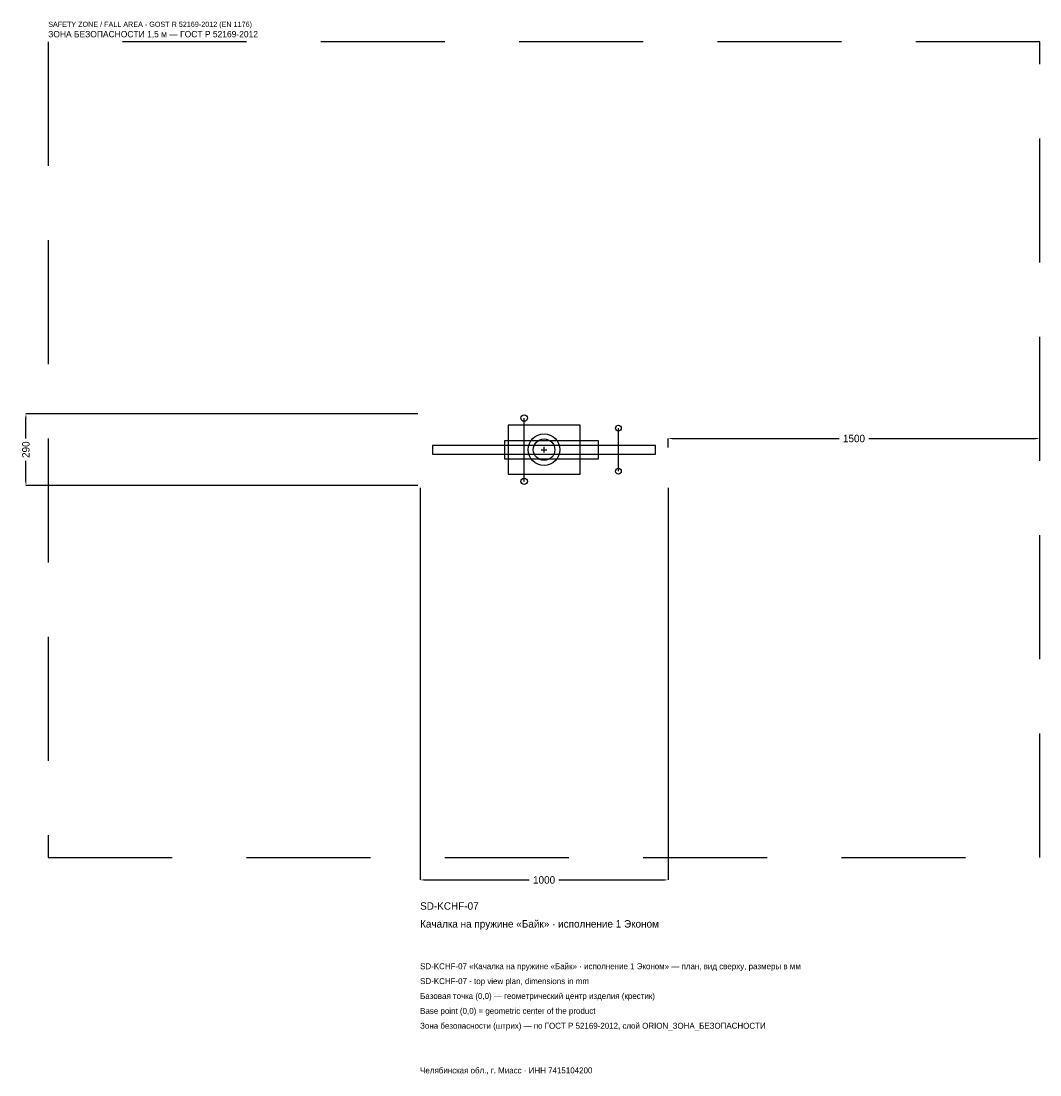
# Model space of a CAD drawing. Header units: metres. Extents: x -2109 to 2000, y -2521 to 1728.
import ezdxf

# ---------------------------------------------------------------- set-up
doc = ezdxf.new("R2010")
doc.units = ezdxf.units.M
doc.linetypes.add('DASHED', pattern=[800, 500, -300])
for name, color, linetype in [('ORION_ДАННЫЕ', 3, 'Continuous'), ('ORION_ЗОНА_БЕЗОПАСНОСТИ', 1, 'Continuous'), ('ORION_КОНТУР', 7, 'Continuous'), ('ORION_РАЗМЕРЫ', 8, 'Continuous')]:
    doc.layers.add(name, color=color, linetype=linetype)
doc.dimstyles.new('ORION', dxfattribs={"dimtxt": 30, "dimasz": 18, "dimexe": 1.25, "dimexo": 9, "dimtad": 1, "dimdec": 0, "dimcen": 2.5, "dimazin": 3, "dimtfac": 1, "dimtmove": 0, "dimatfit": 3, "dimarcsym": 0})

# ---------------------------------------------------------------- blocks, each defined once
blk = doc.blocks.new('_CLOSEDFILLED')
at = {"color": 0, "linetype": 'BYBLOCK'}
blk.add_solid([(-1, 0.16), (0, 0), (-1, -0.16)], dxfattribs=at)
blk = doc.blocks.new('*D1')
for p, q in [((-500, -154), (-500, -1735)), ((500, -154), (500, -1735)), ((-482, -1735), (-60, -1735)), ((60, -1735), (482, -1735))]:
    blk.add_line(p, q)
at = {"layer": 'Defpoints'}
for p in [(-500, -145), (500, -145), (-500, -1735)]:
    blk.add_point(p, dxfattribs=at)
at = {"layer": 'ORION_РАЗМЕРЫ', "xscale": 18, "yscale": 18, "rotation": 180}
blk.add_blockref('_CLOSEDFILLED', (-500, -1735), dxfattribs=at)
at = {"layer": 'ORION_РАЗМЕРЫ', "xscale": 18, "yscale": 18}
blk.add_blockref('_CLOSEDFILLED', (500, -1735), dxfattribs=at)
at = {"layer": 'ORION_РАЗМЕРЫ', "insert": (0, -1735), "char_height": 30, "attachment_point": 5}
blk.add_mtext('1000', dxfattribs=at)
blk = doc.blocks.new('*D2')
for p, q in [((-509, 145), (-2090, 145)), ((-2090, 45), (-2090, 127)), ((-2090, -127), (-2090, -45)), ((-509, -145), (-2090, -145))]:
    blk.add_line(p, q)
at = {"layer": 'Defpoints'}
for p in [(-500, 145), (-2090, -145), (-500, -145)]:
    blk.add_point(p, dxfattribs=at)
at = {"layer": 'ORION_РАЗМЕРЫ', "xscale": 18, "yscale": 18}
for p, rotation in [((-2090, 145), 90), ((-2090, -145), 270)]:
    blk.add_blockref('_CLOSEDFILLED', p, dxfattribs=dict(at, rotation=rotation))
at = {"layer": 'ORION_РАЗМЕРЫ', "insert": (-2090, 0), "char_height": 30, "attachment_point": 5, "rotation": 90}
blk.add_mtext('290', dxfattribs=at)
blk = doc.blocks.new('*D3')
for p, q in [((500, 9), (500, 45)), ((518, 45), (1190, 45)), ((1310, 45), (1982, 45)), ((2000, 9), (2000, 45))]:
    blk.add_line(p, q)
at = {"layer": 'Defpoints'}
for p in [(500, 45), (500, 0), (2000, 0)]:
    blk.add_point(p, dxfattribs=at)
at = {"layer": 'ORION_РАЗМЕРЫ', "xscale": 18, "yscale": 18, "rotation": 180}
blk.add_blockref('_CLOSEDFILLED', (500, 45), dxfattribs=at)
at = {"layer": 'ORION_РАЗМЕРЫ', "xscale": 18, "yscale": 18}
blk.add_blockref('_CLOSEDFILLED', (2000, 45), dxfattribs=at)
at = {"layer": 'ORION_РАЗМЕРЫ', "insert": (1250, 45), "char_height": 30, "attachment_point": 5}
blk.add_mtext('1500', dxfattribs=at)
blk = doc.blocks.new('ОРИОН SD-KCHF-07 Качалка на пружине Байк · исполнение 1 Эконом')
at = {"layer": 'ORION_ЗОНА_БЕЗОПАСНОСТИ', "linetype": 'DASHED'}
blk.add_lwpolyline([(-2000, -1645), (2000, -1645), (2000, 1645), (-2000, 1645)], close=True, dxfattribs=at)
at = {"layer": 'ORION_КОНТУР'}
for p, q in [((-80, -127.6), (-80, 127.6)), ((300, -87), (300, 87))]:
    blk.add_line(p, q, dxfattribs=at)
for points in [[(-145, -98.6), (145, -98.6), (145, 98.6), (-145, 98.6)], [(-450, -17.4), (450, -17.4), (450, 17.4), (-450, 17.4)], [(-160, -36.25), (220, -36.25), (220, 36.25), (-160, 36.25)]]:
    blk.add_lwpolyline(points, close=True, dxfattribs=at)
for centre, radius in [((-80, 127.6), 13.05), ((300, 87), 11.6), ((0, 0), 63.8), ((0, 0), 43.5), ((300, -87), 11.6), ((-80, -127.6), 13.05)]:
    blk.add_circle(centre, radius, dxfattribs=at)
at = {"layer": 'ORION_РАЗМЕРЫ'}
for p, q in [((-11.6, 0), (11.6, 0)), ((0, -11.6), (0, 11.6))]:
    blk.add_line(p, q, dxfattribs=at)
at = {"layer": 'ORION_ДАННЫЕ'}
for tag, p in [('АРТИКУЛ', (-500, -1855)), ('НАИМЕНОВАНИЕ', (-500, -1927))]:
    blk.add_attdef(tag, p, '', height=30, dxfattribs=at)
at = {"layer": 'ORION_ДАННЫЕ', "flags": 1}
for tag, p in [('ПРОИЗВОДИТЕЛЬ', (-500, -1999)), ('ТЕЛЕФОН', (-500, -2071)), ('САЙТ', (-500, -2215)), ('АДРЕС', (-500, -2287)), ('РЕКВИЗИТЫ', (-500, -2359)), ('ГАБАРИТЫ', (-500, -2431)), ('ЗОНА_БЕЗОПАСНОСТИ', (-500, -2503))]:
    blk.add_attdef(tag, p, '', height=30, dxfattribs=at)
at = {"layer": 'ORION_ЗОНА_БЕЗОПАСНОСТИ', "color": 1}
for s, height, p in [('SAFETY ZONE / FALL AREA - GOST R 52169-2012 (EN 1176)', 21, (-2000, 1705)), ('ЗОНА БЕЗОПАСНОСТИ 1,5 м — ГОСТ Р 52169-2012', 25.5, (-2000, 1663))]:
    blk.add_text(s, height=height, dxfattribs=at).set_placement(p)
at = {"layer": 'ORION_РАЗМЕРЫ'}
dim = blk.add_linear_dim(base=(-2090, -145), p1=(-500, -145), p2=(-500, 145), angle=90, dimstyle='ORION', dxfattribs=at)
dim.commit()
dim.dimension.update_dxf_attribs({"geometry": '*D2', "text_midpoint": (-2090, 0)})
for base, p1, p2, picture, middle in [((500, 45), (500, 0), (2000, 0), '*D3', (1250, 45)), ((-500, -1735), (-500, -145), (500, -145), '*D1', (0, -1735))]:
    dim = blk.add_linear_dim(base=base, p1=p1, p2=p2, dimstyle='ORION', dxfattribs=at)
    dim.commit()
    dim.dimension.update_dxf_attribs({"geometry": picture, "text_midpoint": middle})

msp = doc.modelspace()

# ---------------------------------------------------------------- block references
msp.add_blockref('ОРИОН SD-KCHF-07 Качалка на пружине Байк · исполнение 1 Эконом', (0, 0)).add_auto_attribs({'АРТИКУЛ': 'SD-KCHF-07', 'НАИМЕНОВАНИЕ': 'Качалка на пружине «Байк» · исполнение 1 Эконом'})

# ---------------------------------------------------------------- texts
at = {"layer": 'ORION_ДАННЫЕ', "color": 3}
for s, p in [('SD-KCHF-07 «Качалка на пружине «Байк» · исполнение 1 Эконом» — план, вид сверху, размеры в мм', (-500, -2095)), ('SD-KCHF-07 - top view plan, dimensions in mm', (-500, -2155)), ('Челябинская обл., г. Миасс · ИНН 7415104200', (-500, -2515))]:
    msp.add_text(s, height=24, dxfattribs=at).set_placement(p)
at = {"layer": 'ORION_ДАННЫЕ', "color": 7}
for s, p in [('Базовая точка (0,0) — геометрический центр изделия (крестик)', (-500, -2215)), ('Base point (0,0) = geometric center of the product', (-500, -2275))]:
    msp.add_text(s, height=24, dxfattribs=at).set_placement(p)
at = {"layer": 'ORION_ДАННЫЕ', "color": 1}
msp.add_text('Зона безопасности (штрих) — по ГОСТ Р 52169-2012, слой ORION_ЗОНА_БЕЗОПАСНОСТИ', height=24, dxfattribs=at).set_placement((-500, -2335))

doc.saveas('drawing.dxf')
